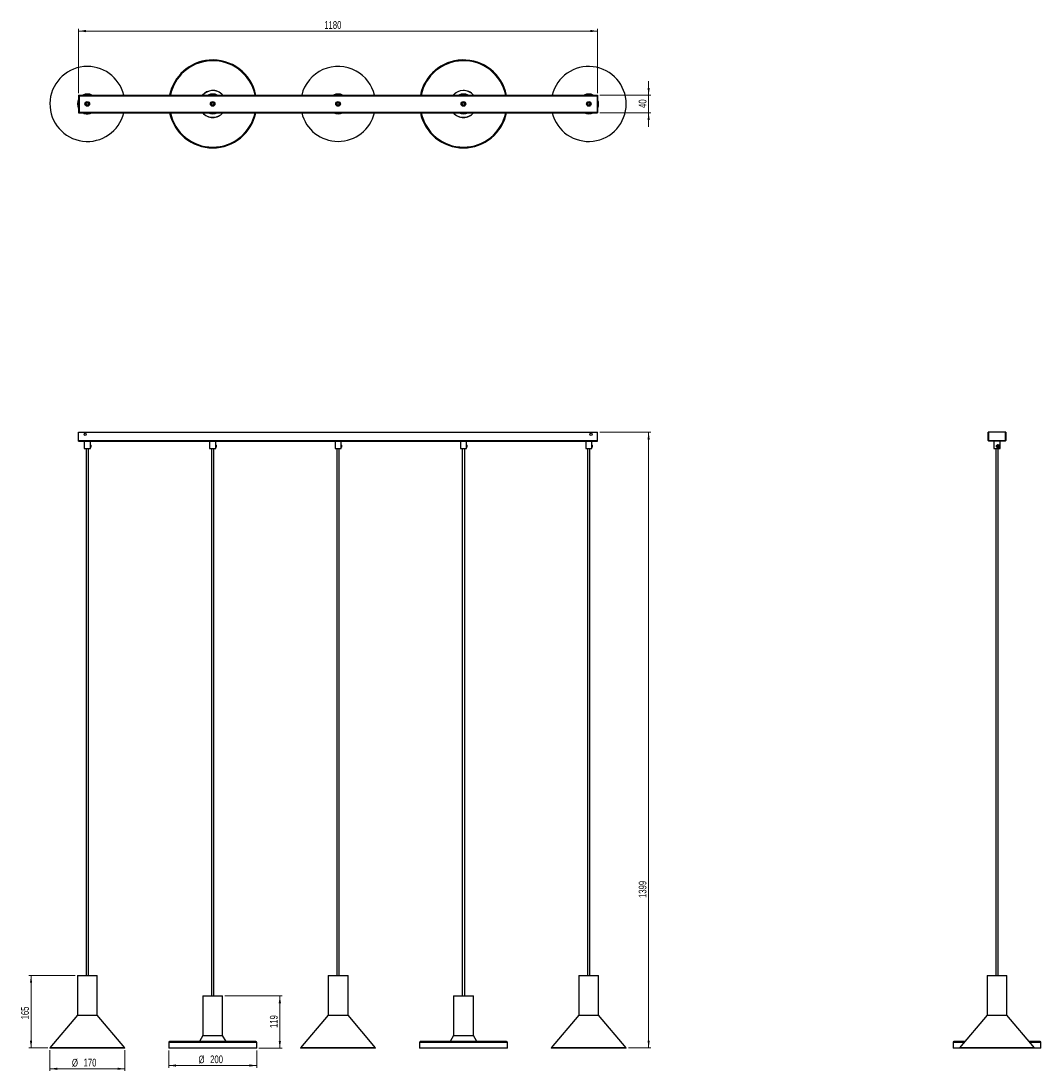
# Model space of a CAD drawing. Header units: millimetres. Extents: x 518 to 982, y 200 to 677.
import ezdxf

# ---------------------------------------------------------------- set-up
doc = ezdxf.new("R2010")
doc.units = ezdxf.units.MM
doc.styles.add('SLDTEXTSTYLE0', font='TXT', dxfattribs={"width": 0.75})
doc.dimstyles.new('SLDDIMSTYLE0', dxfattribs={"dimtxt": 3.5, "dimasz": 3.302, "dimexe": 0, "dimexo": 0.0625, "dimgap": 0.875, "dimtad": 1, "dimdec": 0, "dimlfac": 5, "dimrnd": 1e-09, "dimzin": 12, "dimdsep": 46, "dimtxsty": 'SLDTEXTSTYLE0', "dimsah": 1, "dimcen": 0.09, "dimadec": 0, "dimazin": 3, "dimtfac": 1, "dimtdec": 0, "dimtofl": 0, "dimtmove": 0, "dimatfit": 3, "dimfxl": 0, "dimfrac": 2, "dimtolj": 1, "dimtzin": 12, "dimarcsym": 0})
doc.dimstyles.new('SLDDIMSTYLE1', dxfattribs={"dimtxt": 3.5, "dimasz": 3.302, "dimexe": 0, "dimexo": 0.0625, "dimgap": 0.875, "dimtad": 1, "dimdec": 0, "dimlfac": 5, "dimrnd": 1e-09, "dimzin": 12, "dimdsep": 46, "dimtxsty": 'SLDTEXTSTYLE0', "dimsah": 1, "dimcen": 0.09, "dimadec": 0, "dimazin": 3, "dimtfac": 1, "dimtdec": 0, "dimtmove": 0, "dimatfit": 0, "dimfxl": 0, "dimfrac": 2, "dimtolj": 1, "dimtzin": 12, "dimarcsym": 0})

# ---------------------------------------------------------------- blocks, each defined once
blk = doc.blocks.new('_D')
at = {"color": 7, "linetype": 'Continuous', "lineweight": 0}
for p, q in [((542.76, 242.98), (521.65, 242.98)), ((522.65, 242.98), (522.65, 210.04)), ((530.23, 210.04), (521.65, 210.04))]:
    blk.add_line(p, q, dxfattribs=at)
at = {"color": 7, "linetype": 'Continuous', "lineweight": 18}
for points in [[(522.65, 242.98), (522.14, 239.68), (523.16, 239.68)], [(522.65, 210.04), (523.16, 213.34), (522.14, 213.34)]]:
    blk.add_solid(points, dxfattribs=at)
at = {"color": 7, "linetype": 'Continuous', "lineweight": 18, "insert": (518.14, 223.01), "char_height": 3.5, "attachment_point": 1, "rotation": 90, "style": 'SLDTEXTSTYLE0'}
blk.add_mtext('165', dxfattribs=at)
blk = doc.blocks.new('_D_1')
at = {"color": 7, "linetype": 'Continuous', "lineweight": 0}
for p, q in [((531.23, 209.04), (531.23, 199.57)), ((565.3, 209.04), (565.3, 199.57)), ((565.3, 200.57), (531.23, 200.57))]:
    blk.add_line(p, q, dxfattribs=at)
at = {"color": 7, "linetype": 'Continuous', "lineweight": 18}
for points in [[(531.23, 200.57), (534.53, 200.06), (534.53, 201.07)], [(565.3, 200.57), (562, 201.07), (562, 200.06)]]:
    blk.add_solid(points, dxfattribs=at)
at = {"color": 7, "linetype": 'Continuous', "lineweight": 18, "char_height": 3.5, "attachment_point": 1, "style": 'SLDTEXTSTYLE0'}
for s, insert in [('%%c', (541.25, 205.08)), ('170', (546.53, 205.13))]:
    blk.add_mtext(s, dxfattribs=dict(at, insert=insert))
blk = doc.blocks.new('_D_2')
at = {"color": 7, "linetype": 'Continuous', "lineweight": 0}
for p, q in [((610.76, 233.69), (636.76, 233.69)), ((635.76, 233.69), (635.76, 209.93)), ((626.26, 209.93), (636.76, 209.93))]:
    blk.add_line(p, q, dxfattribs=at)
at = {"color": 7, "linetype": 'Continuous', "lineweight": 18}
for points in [[(635.76, 233.69), (635.25, 230.39), (636.27, 230.39)], [(635.76, 209.93), (636.27, 213.23), (635.25, 213.23)]]:
    blk.add_solid(points, dxfattribs=at)
at = {"color": 7, "linetype": 'Continuous', "lineweight": 18, "insert": (631.25, 219.09), "char_height": 3.5, "attachment_point": 1, "rotation": 90, "style": 'SLDTEXTSTYLE0'}
blk.add_mtext('119', dxfattribs=at)
blk = doc.blocks.new('_D_3')
at = {"color": 7, "linetype": 'Continuous', "lineweight": 0}
for p, q in [((585.26, 208.93), (585.26, 201.06)), ((625.26, 208.93), (625.26, 201.06)), ((625.26, 202.06), (585.26, 202.06))]:
    blk.add_line(p, q, dxfattribs=at)
at = {"color": 7, "linetype": 'Continuous', "lineweight": 18}
for points in [[(585.26, 202.06), (588.57, 201.55), (588.57, 202.57)], [(625.26, 202.06), (621.96, 202.57), (621.96, 201.55)]]:
    blk.add_solid(points, dxfattribs=at)
at = {"color": 7, "linetype": 'Continuous', "lineweight": 18, "char_height": 3.5, "attachment_point": 1, "style": 'SLDTEXTSTYLE0'}
for s, insert in [('%%c', (598.8, 206.57)), ('200', (604.08, 206.63))]:
    blk.add_mtext(s, dxfattribs=dict(at, insert=insert))
blk = doc.blocks.new('_D_4')
at = {"color": 7, "linetype": 'Continuous', "lineweight": 0}
for p, q in [((781.26, 489.93), (804.45, 489.93)), ((803.45, 489.93), (803.45, 210.04)), ((794.24, 210.04), (804.45, 210.04))]:
    blk.add_line(p, q, dxfattribs=at)
at = {"color": 7, "linetype": 'Continuous', "lineweight": 18}
for points in [[(803.45, 489.93), (802.94, 486.63), (803.96, 486.63)], [(803.45, 210.04), (803.96, 213.34), (802.94, 213.34)]]:
    blk.add_solid(points, dxfattribs=at)
at = {"color": 7, "linetype": 'Continuous', "lineweight": 18, "insert": (798.94, 278.21), "char_height": 3.5, "attachment_point": 1, "rotation": 90, "style": 'SLDTEXTSTYLE0'}
blk.add_mtext('1399', dxfattribs=at)
blk = doc.blocks.new('_D_5')
at = {"color": 7, "linetype": 'Continuous', "lineweight": 0}
for p, q in [((544.26, 644.05), (544.26, 673.35)), ((780.26, 644.05), (780.26, 673.35)), ((544.26, 672.35), (780.26, 672.35))]:
    blk.add_line(p, q, dxfattribs=at)
at = {"color": 7, "linetype": 'Continuous', "lineweight": 18}
for points in [[(544.26, 672.35), (547.57, 671.84), (547.57, 672.86)], [(780.26, 672.35), (776.96, 672.86), (776.96, 671.84)]]:
    blk.add_solid(points, dxfattribs=at)
at = {"color": 7, "linetype": 'Continuous', "lineweight": 18, "insert": (655.96, 676.86), "char_height": 3.5, "attachment_point": 1, "style": 'SLDTEXTSTYLE0'}
blk.add_mtext('1180', dxfattribs=at)
blk = doc.blocks.new('_D_6')
at = {"color": 7, "linetype": 'Continuous', "lineweight": 0}
for p, q in [((803.45, 643.21), (803.45, 649.56)), ((781.26, 643.21), (804.45, 643.21)), ((803.45, 643.21), (803.45, 635.21)), ((781.26, 635.21), (804.45, 635.21)), ((803.45, 635.21), (803.45, 628.86))]:
    blk.add_line(p, q, dxfattribs=at)
at = {"color": 7, "linetype": 'Continuous', "lineweight": 18}
for points in [[(803.45, 643.21), (803.96, 646.51), (802.94, 646.51)], [(803.45, 635.21), (802.94, 631.91), (803.96, 631.91)]]:
    blk.add_solid(points, dxfattribs=at)
at = {"color": 7, "linetype": 'Continuous', "lineweight": 18, "insert": (798.94, 637.39), "char_height": 3.5, "attachment_point": 1, "rotation": 90, "style": 'SLDTEXTSTYLE0'}
blk.add_mtext('40', dxfattribs=at)

msp = doc.modelspace()

# ---------------------------------------------------------------- linework, layer by layer
at = {"color": 7, "linetype": 'Continuous', "lineweight": 25}
for p, q in [((544.26, 643.21), (544.26, 643.05)), ((544.26, 643.21), (780.26, 643.21)), ((544.26, 643.05), (544.26, 635.37)), ((544.26, 643.05), (544.46, 643.05)), ((544.26, 643.05), (780.26, 643.05)), ((544.46, 643.05), (544.46, 635.37)), ((548.08, 639.77), (547.86, 639.97)), ((548.15, 640.06), (548.08, 639.77)), ((548.45, 639.94), (548.26, 639.88)), ((548.3, 639.76), (548.26, 639.88)), ((548.53, 639.69), (548.41, 640.06)), ((605.08, 639.77), (604.86, 639.97)), ((605.15, 640.06), (605.08, 639.77)), ((605.45, 639.94), (605.26, 639.88)), ((605.3, 639.76), (605.26, 639.88)), ((605.53, 639.69), (605.41, 640.06)), ((662.08, 639.77), (661.86, 639.97)), ((662.15, 640.06), (662.08, 639.77)), ((662.45, 639.94), (662.26, 639.88)), ((662.3, 639.76), (662.26, 639.88)), ((662.53, 639.69), (662.41, 640.06)), ((719.08, 639.77), (718.86, 639.97)), ((719.15, 640.06), (719.08, 639.77)), ((719.45, 639.94), (719.26, 639.88)), ((719.3, 639.76), (719.26, 639.88)), ((719.53, 639.69), (719.41, 640.06)), ((776.08, 639.77), (775.86, 639.97)), ((776.15, 640.06), (776.08, 639.77)), ((776.45, 639.94), (776.26, 639.88)), ((776.3, 639.75), (776.26, 639.88)), ((776.55, 639.63), (776.41, 640.06)), ((780.06, 643.05), (780.06, 635.37)), ((780.06, 643.05), (780.26, 643.05)), ((780.26, 643.21), (780.26, 643.05)), ((780.26, 643.05), (780.26, 635.37)), ((544.26, 635.37), (544.46, 635.37)), ((544.26, 635.37), (544.26, 635.21)), ((544.26, 635.37), (780.26, 635.37)), ((544.26, 635.21), (780.26, 635.21)), ((548.38, 638.36), (548.44, 638.65)), ((548.44, 638.65), (548.67, 638.45)), ((548.65, 638.66), (548.61, 638.78)), ((548.65, 638.66), (548.84, 638.72)), ((548.88, 638.61), (548.76, 638.97)), ((605.38, 638.36), (605.44, 638.65)), ((605.44, 638.65), (605.67, 638.45)), ((605.65, 638.66), (605.61, 638.78)), ((605.65, 638.66), (605.84, 638.72)), ((605.88, 638.61), (605.76, 638.97)), ((662.38, 638.36), (662.44, 638.65)), ((662.44, 638.65), (662.67, 638.45)), ((662.65, 638.66), (662.61, 638.78)), ((662.65, 638.66), (662.84, 638.72)), ((662.88, 638.61), (662.76, 638.97)), ((719.38, 638.36), (719.44, 638.65)), ((719.44, 638.65), (719.67, 638.45)), ((719.65, 638.66), (719.61, 638.78)), ((719.65, 638.66), (719.84, 638.72)), ((719.88, 638.61), (719.76, 638.97)), ((776.38, 638.36), (776.44, 638.65)), ((776.44, 638.65), (776.67, 638.45)), ((776.65, 638.66), (776.6, 638.83)), ((776.65, 638.66), (776.84, 638.72)), ((776.88, 638.61), (776.73, 639.07)), ((780.06, 635.37), (780.26, 635.37)), ((780.26, 637.28), (780.33, 637.43)), ((780.26, 635.37), (780.26, 635.21)), ((544.26, 489.93), (780.26, 489.93)), ((544.26, 486.25), (544.26, 489.93)), ((780.26, 486.25), (780.26, 489.93)), ((957.85, 486.25), (957.85, 489.93)), ((958.01, 489.93), (957.85, 489.93)), ((965.69, 489.93), (958.01, 489.93)), ((958.01, 489.93), (958.01, 486.39)), ((958.01, 486.25), (958.01, 489.93)), ((965.69, 486.39), (965.69, 489.93)), ((965.85, 489.93), (965.69, 489.93)), ((965.69, 489.93), (965.69, 486.25)), ((965.85, 489.93), (965.85, 486.25)), ((544.26, 485.93), (544.26, 486.25)), ((544.26, 486.25), (780.26, 486.25)), ((544.26, 485.93), (780.26, 485.93)), ((546.86, 485.93), (546.86, 482.61)), ((546.86, 482.61), (548.69, 482.61)), ((547.71, 482.61), (547.71, 242.98)), ((548.69, 482.61), (549.66, 482.61)), ((548.81, 242.98), (548.81, 482.61)), ((549.66, 484.12), (549.66, 485.93)), ((549.69, 484.25), (549.66, 484.25)), ((549.66, 482.61), (549.66, 483.1)), ((549.66, 482.97), (549.69, 482.97)), ((549.84, 484.12), (549.75, 484.22)), ((549.75, 483.01), (549.84, 483.1)), ((603.86, 485.93), (603.86, 482.61)), ((603.86, 482.61), (605.69, 482.61)), ((604.71, 482.61), (604.71, 233.69)), ((605.69, 482.61), (606.66, 482.61)), ((605.81, 233.69), (605.81, 482.61)), ((606.66, 484.12), (606.66, 485.93)), ((606.69, 484.25), (606.66, 484.25)), ((606.66, 482.61), (606.66, 483.1)), ((606.66, 482.97), (606.69, 482.97)), ((606.84, 484.12), (606.75, 484.22)), ((606.75, 483.01), (606.84, 483.1)), ((660.86, 485.93), (660.86, 482.61)), ((660.86, 482.61), (662.69, 482.61)), ((661.71, 482.61), (661.71, 242.98)), ((662.69, 482.61), (663.66, 482.61)), ((662.81, 242.98), (662.81, 482.61)), ((663.66, 484.12), (663.66, 485.93)), ((663.69, 484.25), (663.66, 484.25)), ((663.66, 482.61), (663.66, 483.1)), ((663.66, 482.97), (663.69, 482.97)), ((663.84, 484.12), (663.75, 484.22)), ((663.75, 483.01), (663.84, 483.1)), ((717.86, 485.93), (717.86, 482.61)), ((717.86, 482.61), (719.69, 482.61)), ((718.71, 482.61), (718.71, 233.69)), ((719.69, 482.61), (720.66, 482.61)), ((719.81, 233.69), (719.81, 482.61)), ((720.66, 484.12), (720.66, 485.93)), ((720.69, 484.25), (720.66, 484.25)), ((720.66, 482.61), (720.66, 483.1)), ((720.66, 482.97), (720.69, 482.97)), ((720.84, 484.12), (720.75, 484.22)), ((720.75, 483.01), (720.84, 483.1)), ((774.86, 485.93), (774.86, 482.61)), ((774.86, 482.61), (776.69, 482.61)), ((775.65, 482.61), (775.65, 242.98)), ((776.69, 482.61), (777.66, 482.61)), ((776.75, 242.98), (776.75, 482.61)), ((777.66, 484.12), (777.66, 485.93)), ((777.69, 484.25), (777.66, 484.25)), ((777.66, 482.61), (777.66, 483.1)), ((777.66, 482.97), (777.69, 482.97)), ((777.84, 484.12), (777.75, 484.22)), ((777.75, 483.01), (777.84, 483.1)), ((780.26, 485.93), (780.26, 486.25)), ((957.85, 486.25), (958.01, 486.25)), ((958.17, 486.09), (958.17, 485.93)), ((965.53, 486.09), (958.17, 486.09)), ((965.53, 485.93), (958.17, 485.93)), ((958.31, 486.09), (965.39, 486.09)), ((960.45, 485.93), (960.45, 482.61)), ((960.45, 482.61), (960.52, 482.61)), ((960.52, 482.61), (963.25, 482.61)), ((961.3, 482.61), (961.3, 242.98)), ((962.82, 483.76), (961.87, 483.76)), ((961.87, 483.76), (961.87, 483.46)), ((961.87, 483.46), (962.82, 483.46)), ((962.31, 484.25), (962.09, 484.25)), ((962.11, 482.97), (962.31, 482.97)), ((962.4, 242.98), (962.4, 482.61)), ((962.65, 483.46), (962.65, 483.76)), ((962.82, 483.46), (962.82, 483.76)), ((963.25, 482.61), (963.25, 485.93)), ((965.53, 485.93), (965.53, 486.09)), ((965.69, 486.25), (965.85, 486.25)), ((543.76, 242.98), (543.76, 224.98)), ((543.76, 242.98), (546.83, 242.98)), ((546.83, 242.98), (552.76, 242.98)), ((552.76, 224.98), (552.76, 242.98)), ((657.76, 242.98), (657.76, 224.98)), ((657.76, 242.98), (658.68, 242.98)), ((658.68, 242.98), (666.76, 242.98)), ((666.76, 224.98), (666.76, 242.98)), ((771.7, 242.98), (771.7, 224.98)), ((771.7, 242.98), (780.33, 242.98)), ((780.33, 242.98), (780.7, 242.98)), ((780.7, 224.98), (780.7, 242.98)), ((957.35, 242.98), (957.35, 224.98)), ((957.35, 242.98), (960.07, 242.98)), ((960.07, 242.98), (966.35, 242.98)), ((966.35, 224.98), (966.35, 242.98)), ((600.76, 233.69), (600.76, 215.69)), ((600.76, 233.69), (603.05, 233.69)), ((603.05, 233.69), (609.76, 233.69)), ((609.76, 215.69), (609.76, 233.69)), ((714.76, 233.69), (714.76, 215.69)), ((714.76, 233.69), (716.85, 233.69)), ((716.85, 233.69), (723.76, 233.69)), ((723.76, 215.69), (723.76, 233.69)), ((543.76, 224.98), (531.23, 210.04)), ((543.76, 224.98), (546.83, 224.98)), ((546.83, 224.98), (552.76, 224.98)), ((565.3, 210.04), (552.76, 224.98)), ((657.76, 224.98), (645.23, 210.04)), ((657.76, 224.98), (658.68, 224.98)), ((658.68, 224.98), (666.76, 224.98)), ((679.3, 210.04), (666.76, 224.98)), ((771.7, 224.98), (759.16, 210.04)), ((771.7, 224.98), (780.33, 224.98)), ((780.33, 224.98), (780.7, 224.98)), ((793.24, 210.04), (780.7, 224.98)), ((957.35, 224.98), (944.81, 210.04)), ((957.35, 224.98), (960.07, 224.98)), ((960.07, 224.98), (966.35, 224.98)), ((978.89, 210.04), (966.35, 224.98)), ((600.76, 215.69), (599.18, 212.95)), ((600.76, 215.69), (603.05, 215.69)), ((603.05, 215.69), (609.76, 215.69)), ((611.34, 212.95), (609.76, 215.69)), ((714.76, 215.69), (713.18, 212.95)), ((714.76, 215.69), (716.85, 215.69)), ((716.85, 215.69), (723.76, 215.69)), ((725.34, 212.95), (723.76, 215.69)), ((585.26, 212.57), (585.26, 209.93)), ((624.9, 212.93), (585.62, 212.93)), ((625.26, 209.93), (625.26, 212.57)), ((699.26, 212.57), (699.26, 209.93)), ((738.9, 212.93), (699.62, 212.93)), ((739.26, 209.93), (739.26, 212.57)), ((941.85, 212.57), (941.85, 209.93)), ((947.24, 212.93), (942.21, 212.93)), ((981.49, 212.93), (976.46, 212.93)), ((981.85, 209.93), (981.85, 212.57)), ((531.23, 210.04), (531.35, 209.93)), ((565.3, 210.04), (531.23, 210.04)), ((565.18, 209.93), (531.35, 209.93)), ((565.18, 209.93), (565.3, 210.04)), ((625.26, 209.93), (585.26, 209.93)), ((645.23, 210.04), (645.35, 209.93)), ((679.3, 210.04), (645.23, 210.04)), ((679.18, 209.93), (645.35, 209.93)), ((679.18, 209.93), (679.3, 210.04)), ((739.26, 209.93), (699.26, 209.93)), ((759.16, 210.04), (759.28, 209.93)), ((759.16, 210.04), (759.16, 210.04)), ((793.24, 210.04), (759.16, 210.04)), ((759.28, 209.93), (759.28, 209.93)), ((793.11, 209.93), (759.28, 209.93)), ((793.11, 209.93), (793.24, 210.04)), ((944.93, 209.93), (941.85, 209.93)), ((944.81, 210.04), (944.93, 209.93)), ((978.89, 210.04), (944.81, 210.04)), ((978.77, 209.93), (944.93, 209.93)), ((978.77, 209.93), (978.89, 210.04)), ((981.85, 209.93), (978.77, 209.93))]:
    msp.add_line(p, q, dxfattribs=at)
at = {"color": 8, "linetype": 'Continuous', "lineweight": 25}
for p, q in [((544.46, 642.89), (780.06, 642.89)), ((544.46, 635.53), (780.06, 635.53)), ((625.26, 212.57), (585.26, 212.57)), ((611.34, 212.95), (599.18, 212.95)), ((739.26, 212.57), (699.26, 212.57)), ((725.34, 212.95), (713.18, 212.95)), ((946.94, 212.57), (941.85, 212.57)), ((981.85, 212.57), (976.76, 212.57))]:
    msp.add_line(p, q, dxfattribs=at)
at = {"color": 7, "linetype": 'Continuous', "lineweight": 25, "flags": 128}
for points in [[(546.2, 635.21), (546.31, 635.16), (546.83, 634.94)], [(549.89, 483.61), (549.88, 483.83), (549.84, 484.02), (549.79, 484.17), (549.73, 484.24), (549.69, 484.25)], [(549.69, 482.97), (549.73, 482.98), (549.79, 483.06), (549.84, 483.2), (549.88, 483.39), (549.89, 483.61)], [(606.89, 483.61), (606.88, 483.83), (606.84, 484.02), (606.79, 484.17), (606.73, 484.24), (606.69, 484.25)], [(606.69, 482.97), (606.73, 482.98), (606.79, 483.06), (606.84, 483.2), (606.88, 483.39), (606.89, 483.61)], [(663.89, 483.61), (663.88, 483.83), (663.84, 484.02), (663.79, 484.17), (663.73, 484.24), (663.69, 484.25)], [(663.69, 482.97), (663.73, 482.98), (663.79, 483.06), (663.84, 483.2), (663.88, 483.39), (663.89, 483.61)], [(720.89, 483.61), (720.88, 483.83), (720.84, 484.02), (720.79, 484.17), (720.73, 484.24), (720.69, 484.25)], [(720.69, 482.97), (720.73, 482.98), (720.79, 483.06), (720.84, 483.2), (720.88, 483.39), (720.89, 483.61)], [(777.89, 483.61), (777.88, 483.83), (777.84, 484.02), (777.79, 484.17), (777.73, 484.24), (777.69, 484.25)], [(777.69, 482.97), (777.73, 482.98), (777.79, 483.06), (777.84, 483.2), (777.88, 483.39), (777.89, 483.61)], [(961.7, 483.61), (961.74, 483.83), (961.84, 484.02), (962.01, 484.17), (962.21, 484.24), (962.42, 484.24), (962.62, 484.17), (962.78, 484.02), (962.88, 483.83), (962.92, 483.61), (962.88, 483.39), (962.78, 483.2), (962.62, 483.06), (962.42, 482.98), (962.21, 482.98), (962.01, 483.06), (961.84, 483.2), (961.74, 483.39), (961.7, 483.61)], [(961.83, 483.61), (961.86, 483.42), (961.96, 483.25), (962.11, 483.13), (962.29, 483.07), (962.48, 483.09), (962.65, 483.18), (962.78, 483.33), (962.85, 483.51), (962.85, 483.71), (962.78, 483.9), (962.65, 484.04), (962.48, 484.13), (962.29, 484.15), (962.11, 484.1), (961.96, 483.98), (961.86, 483.81), (961.83, 483.61)]]:
    msp.add_lwpolyline(points, dxfattribs=at)
at = {"color": 7, "linetype": 'Continuous', "lineweight": 25}
for centre, radius in [((548.2, 639.21), 1.05), ((548.26, 639.21), 0.86), ((548.26, 639.21), 0.55), ((605.22, 639.21), 1.05), ((605.26, 639.21), 0.86), ((605.26, 639.21), 0.55), ((662.23, 639.21), 1.05), ((662.26, 639.21), 0.86), ((662.26, 639.21), 0.55), ((719.25, 639.21), 1.05), ((719.26, 639.21), 0.86), ((719.26, 639.21), 0.55), ((776.26, 639.21), 1.05), ((776.26, 639.21), 0.86), ((776.2, 639.21), 0.55), ((547.26, 489.03), 0.5), ((777.26, 489.03), 0.5)]:
    msp.add_circle(centre, radius, dxfattribs=at)
for centre, radius, start, end in [((605.26, 639.21), 20, 94.8695, 168.463), ((605.26, 639.21), 20, 11.537, 94.8695), ((719.26, 639.21), 20, 91.8964, 168.463), ((719.26, 639.21), 20, 11.537, 91.8964), ((548.26, 639.21), 17.04, 95.4787, 346.4227), ((548.26, 639.21), 17.04, 13.5773, 95.4787), ((662.26, 639.21), 17.04, 61.1888, 166.4227), ((662.26, 639.21), 17.04, 13.5773, 61.1888), ((776.2, 639.21), 17.04, 193.5773, 166.4227), ((548.26, 639.21), 4.5, 152.734, 207.266), ((548.26, 639.21), 4.2, 162.2472, 197.7528), ((548.26, 639.21), 4.5, 62.734, 117.266), ((548.26, 639.21), 4.2, 72.2472, 107.7528), ((605.26, 639.21), 4.5, 62.734, 117.266), ((605.26, 639.21), 4.2, 72.2472, 107.7528), ((662.26, 639.21), 4.5, 62.734, 117.266), ((662.26, 639.21), 4.2, 72.2472, 107.7528), ((719.26, 639.21), 4.5, 62.734, 117.266), ((719.26, 639.21), 4.2, 72.2472, 107.7528), ((776.2, 639.21), 4.5, 62.734, 117.266), ((776.2, 639.21), 4.2, 72.2472, 107.7528), ((775.48, 639.9), 0.3, 274.1226, 2.8817), ((776.2, 639.21), 4.5, 336.7079, 25.3726), ((776.2, 639.21), 4.2, 345.4843, 14.5157), ((548.26, 639.21), 4.5, 251.4584, 297.266), ((548.26, 639.21), 4.2, 252.2472, 287.7528), ((547.63, 638.43), 0.3, 356.481, 105.0168), ((605.26, 639.21), 20, 191.537, 348.463), ((605.26, 639.21), 4.5, 242.734, 297.266), ((605.26, 639.21), 4.2, 252.2472, 287.7528), ((604.57, 638.49), 0.3, 351.4796, 100.0148), ((662.26, 639.21), 17.04, 193.5773, 346.4227), ((662.26, 639.21), 4.5, 242.734, 297.266), ((662.26, 639.21), 4.2, 252.2472, 287.7528), ((661.3, 638.93), 0.3, 322.1912, 70.7266), ((719.26, 639.21), 20, 191.537, 348.463), ((719.26, 639.21), 4.5, 242.734, 297.266), ((719.26, 639.21), 4.2, 252.2472, 287.7528), ((718.53, 638.53), 0.3, 348.5062, 97.0421), ((776.2, 639.21), 4.5, 242.734, 297.266), ((776.2, 639.21), 4.2, 252.2472, 287.7528), ((776.92, 638.51), 0.3, 150.2444, 183.7782), ((549.13, 483.7), 0.827, 353.9311, 30.8283), ((549.13, 483.53), 0.827, 329.1717, 6.0689), ((606.13, 483.7), 0.827, 353.9311, 30.8283), ((606.13, 483.53), 0.827, 329.1717, 6.0689), ((663.13, 483.7), 0.827, 353.9311, 30.8283), ((663.13, 483.53), 0.827, 329.1717, 6.0689), ((720.13, 483.7), 0.827, 353.9311, 30.8283), ((720.13, 483.53), 0.827, 329.1717, 6.0689), ((777.13, 483.7), 0.827, 353.9311, 30.8283), ((777.13, 483.53), 0.827, 329.1717, 6.0689), ((958.17, 486.25), 0.32, 180, 270), ((958.31, 486.39), 0.3, 180, 270), ((958.17, 486.25), 0.16, 180, 270), ((965.39, 486.39), 0.3, 270, 0), ((965.53, 486.25), 0.16, 270, 0), ((965.53, 486.25), 0.32, 270, 0), ((585.62, 212.57), 0.36, 90, 180), ((599.15, 212.97), 0.04, 270, 330), ((611.38, 212.97), 0.04, 210, 270), ((624.9, 212.57), 0.36, 0, 90), ((699.62, 212.57), 0.36, 90, 180), ((713.15, 212.97), 0.04, 270, 330), ((725.38, 212.97), 0.04, 210, 270), ((738.9, 212.57), 0.36, 0, 90), ((942.21, 212.57), 0.36, 90, 180), ((981.49, 212.57), 0.36, 0, 90)]:
    msp.add_arc(centre, radius, start, end, dxfattribs=at)
at = {"color": 8, "linetype": 'Continuous', "lineweight": 25}
for centre, radius, start, end in [((605.26, 639.21), 19.64, 94.8695, 168.2486), ((605.26, 639.21), 19.64, 11.7514, 94.8695), ((719.26, 639.21), 19.64, 91.8964, 168.2486), ((719.26, 639.21), 19.64, 11.7514, 91.8964), ((605.26, 639.21), 6.12, 94.8695, 139.1502), ((605.26, 639.21), 6.08, 94.8695, 138.8673), ((605.26, 639.21), 6.12, 40.8498, 94.8695), ((605.26, 639.21), 6.08, 41.1327, 94.8695), ((719.26, 639.21), 6.12, 91.8964, 139.1502), ((719.26, 639.21), 6.08, 91.8964, 138.8673), ((719.26, 639.21), 6.12, 40.8498, 91.8964), ((719.26, 639.21), 6.08, 41.1327, 91.8964), ((605.26, 639.21), 19.64, 191.7514, 348.2486), ((605.26, 639.21), 6.12, 220.8498, 319.1502), ((605.26, 639.21), 6.08, 221.1327, 318.8673), ((719.26, 639.21), 19.64, 191.7514, 348.2486), ((719.26, 639.21), 6.12, 220.8498, 319.1502), ((719.26, 639.21), 6.08, 221.1327, 318.8673)]:
    msp.add_arc(centre, radius, start, end, dxfattribs=at)
at = {"color": 7, "linetype": 'Continuous', "lineweight": 25}
for points, knots in [([(549.64, 483.61), (549.64, 483.68), (549.64, 483.82), (549.66, 484), (549.66, 484.08), (549.66, 484.12)], [0, 0, 0, 0, 0.356556, 0.712036, 1, 1, 1, 1]), ([(549.66, 483.1), (549.66, 483.11), (549.67, 483.16), (549.65, 483.31), (549.64, 483.48), (549.64, 483.59), (549.64, 483.61)], [0, 0, 0, 0, 0.082543, 0.476171, 0.876494, 1, 1, 1, 1]), ([(606.64, 483.61), (606.64, 483.68), (606.64, 483.82), (606.66, 484), (606.66, 484.08), (606.66, 484.12)], [0, 0, 0, 0, 0.356556, 0.712036, 1, 1, 1, 1]), ([(606.66, 483.1), (606.66, 483.11), (606.67, 483.16), (606.65, 483.31), (606.64, 483.48), (606.64, 483.59), (606.64, 483.61)], [0, 0, 0, 0, 0.082543, 0.476171, 0.876494, 1, 1, 1, 1]), ([(663.64, 483.61), (663.64, 483.68), (663.64, 483.82), (663.66, 484), (663.66, 484.08), (663.66, 484.12)], [0, 0, 0, 0, 0.356556, 0.712036, 1, 1, 1, 1]), ([(663.66, 483.1), (663.66, 483.11), (663.67, 483.16), (663.65, 483.31), (663.64, 483.48), (663.64, 483.59), (663.64, 483.61)], [0, 0, 0, 0, 0.082543, 0.476171, 0.876494, 1, 1, 1, 1]), ([(720.64, 483.61), (720.64, 483.68), (720.64, 483.82), (720.66, 484), (720.66, 484.08), (720.66, 484.12)], [0, 0, 0, 0, 0.3565556, 0.7120356, 1, 1, 1, 1]), ([(720.66, 483.1), (720.66, 483.11), (720.67, 483.16), (720.65, 483.31), (720.64, 483.48), (720.64, 483.59), (720.64, 483.61)], [0, 0, 0, 0, 0.082543, 0.476171, 0.876494, 1, 1, 1, 1]), ([(777.64, 483.61), (777.64, 483.68), (777.64, 483.82), (777.66, 484), (777.66, 484.08), (777.66, 484.12)], [0, 0, 0, 0, 0.356556, 0.712036, 1, 1, 1, 1]), ([(777.66, 483.1), (777.66, 483.11), (777.67, 483.16), (777.65, 483.31), (777.64, 483.48), (777.64, 483.59), (777.64, 483.61)], [0, 0, 0, 0, 0.082543, 0.476171, 0.876494, 1, 1, 1, 1]), ([(961.59, 483.61), (961.6, 483.68), (961.61, 483.82), (961.72, 484.01), (961.89, 484.17), (962.1, 484.27), (962.32, 484.29), (962.51, 484.24), (962.63, 484.18), (962.68, 484.11), (962.68, 484.1)], [0, 0, 0, 0, 0.134313, 0.26822, 0.412217, 0.564768, 0.707139, 0.838215, 0.971297, 1, 1, 1, 1]), ([(962.65, 483.09), (962.63, 483.07), (962.56, 483), (962.39, 482.94), (962.18, 482.94), (961.98, 483), (961.8, 483.13), (961.66, 483.31), (961.59, 483.49), (961.59, 483.59), (961.59, 483.61)], [0, 0, 0, 0, 0.066279, 0.222722, 0.36559, 0.500408, 0.641335, 0.795217, 0.951717, 1, 1, 1, 1])]:
    msp.add_open_spline(points, degree=3, knots=knots, dxfattribs=at)

# ---------------------------------------------------------------- dimensions: what is measured, and where the dimension line sits
at = {"color": 7, "linetype": 'Continuous', "lineweight": 18}
for base, p1, p2, angle, dimstyle, picture, middle in [((780.26, 672.35), (544.26, 643.05), (780.26, 643.05), 0, 'SLDDIMSTYLE0', '_D_5', (661.13, 672.35)), ((803.45, 635.21), (780.26, 643.21), (780.26, 635.21), 90, 'SLDDIMSTYLE1', '_D_6', (803.45, 639.97)), ((803.45, 210.04), (780.26, 489.93), (793.24, 210.04), 90, 'SLDDIMSTYLE0', '_D_4', (803.45, 283.38)), ((522.65, 210.04), (543.76, 242.98), (531.23, 210.04), 90, 'SLDDIMSTYLE0', '_D', (522.65, 226.88)), ((635.76, 209.93), (609.76, 233.69), (625.26, 209.93), 90, 'SLDDIMSTYLE0', '_D_2', (635.76, 222.97))]:
    dim = msp.add_linear_dim(base=base, p1=p1, p2=p2, angle=angle, dimstyle=dimstyle, dxfattribs=at)
    dim.commit()
    dim.dimension.update_dxf_attribs({"geometry": picture, "text_midpoint": middle, "dimtype": 160})
dim = msp.add_linear_dim(base=(531.23, 200.57), p1=(565.3, 210.04), p2=(531.23, 210.04), text='%%c<>', dimstyle='SLDDIMSTYLE0', dxfattribs=at)
dim.commit()
dim.dimension.update_dxf_attribs({"geometry": '_D_1', "text_midpoint": (547.77, 200.57), "dimtype": 160})
dim = msp.add_linear_dim(base=(585.26, 202.06), p1=(625.26, 209.93), p2=(585.26, 209.93), angle=0, text='%%c<>', dimstyle='SLDDIMSTYLE0', dxfattribs=at)
dim.commit()
dim.dimension.update_dxf_attribs({"geometry": '_D_3', "text_midpoint": (605.32, 202.06), "dimtype": 160})

doc.saveas('drawing.dxf')
